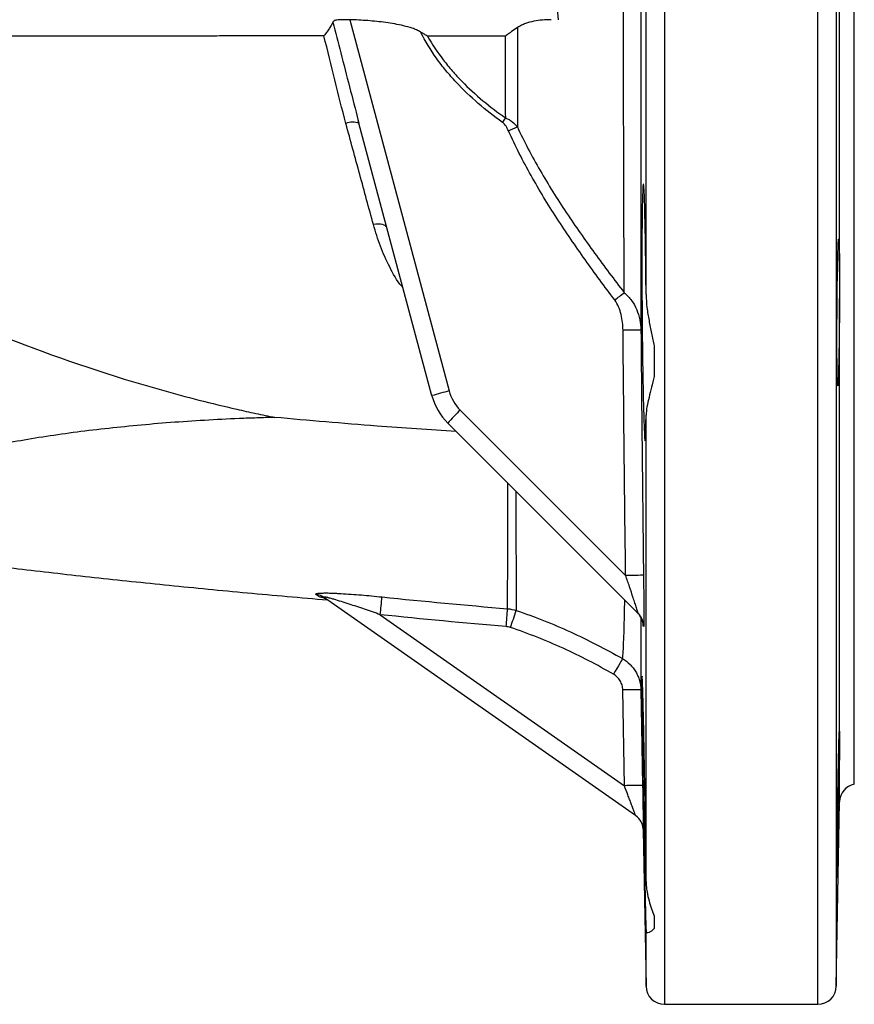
# Model space of a CAD drawing. Header units: millimetres. Extents: x 651 to 1391, y 655 to 2770.
# Tile 5 of 13: x 1254 to 1391, y 819 to 980. Entities that reach past the tile are written whole.
import ezdxf

# ---------------------------------------------------------------- set-up
doc = ezdxf.new("R2010")
doc.units = ezdxf.units.MM

msp = doc.modelspace()

# ---------------------------------------------------------------- linework, layer by layer
at = {"color": 8, "linetype": 'Continuous', "lineweight": 25}
for p, q in [((1359.91, 1159.46), (1359.91, 819.49)), ((1385.01, 819.49), (1385.01, 1159.49)), ((1388.01, 1156.54), (1388.01, 822.44)), ((1356.46, 881.34), (1356.44, 881.63)), ((1388.54, 852.6), (1388.54, 862.12)), ((1356.47, 847.96), (1356.46, 847.96)), ((1356.91, 822.44), (1356.91, 831.39))]:
    msp.add_line(p, q, dxfattribs=at)
at = {"color": 7, "linetype": 'Continuous', "lineweight": 25}
for p, q in [((1390.96, 855.49), (1390.96, 1123.49)), ((1356.91, 935.55), (1356.91, 1043.43)), ((1388.54, 939.34), (1388.54, 1039.64)), ((1308.45, 980.48), (1324.71, 919.79)), ((1309.93, 963.56), (1309.83, 963.97)), ((1309.85, 963.97), (1309.95, 963.56)), ((1321.89, 919.01), (1309.95, 963.56)), ((1388.54, 863.96), (1388.54, 934.88)), ((1358.21, 927.14), (1358.21, 922.15)), ((1326.52, 916.65), (1353.57, 889.61)), ((1355.65, 883.36), (1324.48, 914.53)), ((1356.91, 839.55), (1356.91, 915.83)), ((1355.19, 850.37), (1304.33, 885.98)), ((1313.44, 883.2), (1353.37, 855.24)), ((1353.37, 855.24), (1353.1, 870.9)), ((1388.01, 822.44), (1388.54, 852.6)), ((1356.46, 847.96), (1356.91, 822.44)), ((1356.46, 847.96), (1356.46, 847.96)), ((1358.21, 833.97), (1358.21, 831.91)), ((1359.91, 819.49), (1385.01, 819.49))]:
    msp.add_line(p, q, dxfattribs=at)
at = {"color": 7, "linetype": 'Continuous', "lineweight": 25, "flags": 128}
for points in [[(1314.51, 946.55), (1314.43, 946.69), (1314.29, 946.82), (1314.08, 946.92), (1313.82, 946.99), (1313.5, 947.04), (1313.14, 947.05), (1312.74, 947.03), (1312.32, 946.99)], [(1356.07, 929.73), (1356, 929.73), (1355.83, 929.72), (1355.56, 929.72), (1355.2, 929.72), (1354.76, 929.71), (1354.26, 929.71), (1353.71, 929.71), (1353.14, 929.7)], [(1356.49, 889.64), (1356.43, 889.64), (1356.26, 889.64), (1355.99, 889.64), (1355.63, 889.63), (1355.19, 889.63), (1354.68, 889.62), (1354.14, 889.61), (1353.57, 889.61)], [(1353.06, 876.01), (1353.01, 875.93), (1352.92, 875.77), (1352.78, 875.52), (1352.6, 875.2), (1352.38, 874.82), (1352.14, 874.4), (1351.87, 873.94), (1351.59, 873.46)], [(1356.07, 870.91), (1356.17, 864.91), (1356.34, 855.25)]]:
    msp.add_lwpolyline(points, dxfattribs=at)
at = {"color": 7, "linetype": 'Continuous', "lineweight": 25}
for centre, radius, start, end in [((1217.39, 1046.68), 142.67, 324.434, 324.785), ((1308.93, 960.83), 2.92, 69.4406, 112.3019), ((1231.71, 1191.02), 250.7, 294.1798, 294.5458), ((1258.62, 1058.28), 154.79, 306.9988, 307.7267), ((1353.42, 809.86), 113.62, 104.635, 106.1118), ((1331.47, 921.6), 7, 194.9984, 225.0014), ((1331.55, 921.6), 10, 194.9984, 225.0014), ((1355.71, 886.44), 42.01, 134.008, 138.0301), ((1302.69, 883.64), 2.86, 55.0422, 85.0813), ((1303.18, 883.22), 2.92, 55.0229, 84.8376), ((1195.4, 896.09), 118.74, 353.7665, 355.1759), ((1226.18, 891.02), 108.29, 354.825, 356.3773), ((1154.1, 943.05), 190.96, 341.0716, 341.9511), ((1353.46, 881.3), 3, 25.5863, 45.0013), ((1353.53, 881.24), 3, 26.9216, 45.0013), ((1354.75, 818.36), 52.56, 88.5618, 91.7993), ((1355.02, 802.72), 52.54, 88.5618, 91.8004), ((1391.54, 852.55), 3, 101.0978, 179), ((1353.47, 847.91), 3, 0.9981, 54.9998), ((1353.47, 847.91), 3, 23.0831, 55), ((1359.91, 822.49), 3, 181, 270), ((1385.01, 822.49), 3, 270, 359)]:
    msp.add_arc(centre, radius, start, end, dxfattribs=at)
at = {"color": 8, "linetype": 'Continuous', "lineweight": 25}
for centre, start, end in [((1353.46, 881.3), 0.7577, 25.5861), ((1353.53, 881.24), 0.7375, 26.9214), ((1353.47, 847.91), 0.9999, 23.0831)]:
    msp.add_arc(centre, 3, start, end, dxfattribs=at)
at = {"color": 7, "linetype": 'Continuous', "lineweight": 25}
for points in [[(1342.05, 989.49), (1341.93, 986.48), (1342.11, 983.48), (1342.56, 980.49)], [(1333.91, 977.82), (1329.65, 977.82), (1325.4, 977.82), (1321.17, 977.82)], [(1333.95, 964.41), (1333.93, 968.83), (1333.92, 973.3), (1333.91, 977.82)], [(1353.57, 889.61), (1353.4, 902.97), (1353.26, 916.34), (1353.14, 929.7)], [(1356.07, 929.73), (1356.18, 916.37), (1356.33, 903.01), (1356.49, 889.64)], [(1303.44, 886.13), (1303.3, 886.23), (1303.13, 886.35), (1302.93, 886.49)], [(1313.73, 886.1), (1320.56, 885.39), (1327.4, 884.76), (1334.25, 884.18)], [(1334.25, 884.18), (1334.73, 884.14), (1335.2, 884.04), (1335.66, 883.89)], [(1334.03, 881.26), (1327.16, 881.84), (1320.3, 882.48), (1313.44, 883.2)], [(1334.73, 881.11), (1334.5, 881.19), (1334.27, 881.24), (1334.03, 881.26)], [(1356.53, 881.28), (1356.5, 881.3), (1356.48, 881.32), (1356.46, 881.34)]]:
    msp.add_open_spline(points, degree=3, dxfattribs=at)
for points, knots in [([(1353.34, 935.85), (1353.32, 939.93), (1353.3, 944.15), (1353.28, 949.59), (1353.28, 950.69), (1353.27, 952.9), (1353.27, 954.02), (1353.26, 957.37), (1353.25, 959.61), (1353.24, 966.38), (1353.23, 970.94), (1353.22, 980.14), (1353.22, 984.79), (1353.22, 989.49)], [0, 0, 0, 0, 0.25, 0.25, 0.3125, 0.3125, 0.375, 0.375, 0.5, 0.5, 0.75, 0.75, 1, 1, 1, 1]), ([(1356.07, 989.49), (1356.07, 984.22), (1356.07, 979), (1356.07, 968.69), (1356.07, 963.59), (1356.07, 956.02), (1356.07, 953.51), (1356.07, 948.53), (1356.07, 946.08), (1356.07, 938.86), (1356.07, 934.21), (1356.07, 929.73)], [0, 0, 0, 0, 0.25, 0.25, 0.5, 0.5, 0.625, 0.625, 0.75, 0.75, 1, 1, 1, 1]), ([(1341.4, 980.49), (1340.92, 980.49), (1340.44, 980.47), (1339.5, 980.38), (1339.03, 980.32), (1338.09, 980.13), (1337.63, 980.01), (1336.95, 979.77), (1336.73, 979.68), (1336.3, 979.47), (1336.08, 979.35), (1335.88, 979.21)], [0, 0, 0, 0, 0.25, 0.25, 0.5, 0.5, 0.75, 0.75, 0.875, 0.875, 1, 1, 1, 1]), ([(1305.69, 980.1), (1305.64, 979.97), (1305.56, 979.81), (1305.37, 979.48), (1305.25, 979.29), (1305, 978.9), (1304.86, 978.69), (1304.64, 978.37), (1304.56, 978.27), (1304.4, 978.05), (1304.32, 977.94), (1304.23, 977.83)], [0, 0, 0, 0, 0.25, 0.25, 0.5, 0.5, 0.75, 0.75, 0.875, 0.875, 1, 1, 1, 1]), ([(1308.45, 980.48), (1308.14, 980.49), (1307.83, 980.49), (1307.39, 980.49), (1307.25, 980.49), (1306.97, 980.48), (1306.84, 980.48), (1306.59, 980.46), (1306.47, 980.45), (1306.24, 980.43), (1306.15, 980.41), (1305.97, 980.35), (1305.89, 980.32), (1305.77, 980.23), (1305.72, 980.17), (1305.69, 980.1)], [0, 0, 0, 0, 0.25, 0.25, 0.375, 0.375, 0.5, 0.5, 0.625, 0.625, 0.75, 0.75, 0.875, 0.875, 1, 1, 1, 1]), ([(1320.04, 978.49), (1319.83, 978.62), (1319.6, 978.73), (1319.15, 978.92), (1318.91, 979.01), (1318.21, 979.24), (1317.74, 979.37), (1316.3, 979.72), (1315.33, 979.89), (1313.37, 980.16), (1312.39, 980.26), (1310.42, 980.41), (1309.44, 980.46), (1308.45, 980.48)], [0, 0, 0, 0, 0.0625, 0.0625, 0.125, 0.125, 0.25, 0.25, 0.5, 0.5, 0.75, 0.75, 1, 1, 1, 1]), ([(1335.88, 979.21), (1335.57, 979), (1335.25, 978.77), (1334.76, 978.43), (1334.59, 978.31), (1334.26, 978.07), (1334.09, 977.94), (1333.91, 977.82)], [0, 0, 0, 0, 0.5, 0.5, 0.75, 0.75, 1, 1, 1, 1]), ([(1335.88, 979.21), (1335.88, 976.47), (1335.88, 973.74), (1335.87, 968.33), (1335.87, 965.64), (1335.86, 962.97)], [0, 0, 0, 0, 0.5, 0.5, 1, 1, 1, 1]), ([(1304.23, 977.83), (1301.88, 977.83), (1299.53, 977.83), (1294.86, 977.83), (1292.52, 977.83), (1289.04, 977.83), (1287.88, 977.83), (1285.57, 977.82), (1284.42, 977.82), (1280.98, 977.82), (1278.7, 977.82), (1271.92, 977.82), (1267.46, 977.82), (1260.87, 977.81), (1258.69, 977.81), (1254.37, 977.81), (1252.22, 977.8), (1245.88, 977.79), (1241.77, 977.79), (1233.81, 977.77), (1229.94, 977.76), (1218.71, 977.73), (1211.69, 977.7), (1205.17, 977.67)], [0, 0, 0, 0, 0.0625, 0.0625, 0.125, 0.125, 0.15625, 0.15625, 0.1875, 0.1875, 0.25, 0.25, 0.375, 0.375, 0.4375, 0.4375, 0.5, 0.5, 0.625, 0.625, 0.75, 0.75, 1, 1, 1, 1]), ([(1307.82, 963.52), (1307.18, 965.88), (1306.59, 968.25), (1305.42, 973.02), (1304.84, 975.43), (1304.23, 977.83)], [0, 0, 0, 0, 0.5, 0.5, 1, 1, 1, 1]), ([(1320.04, 978.49), (1320.23, 978.38), (1320.42, 978.27), (1320.8, 978.05), (1320.99, 977.94), (1321.17, 977.82)], [0, 0, 0, 0, 0.5, 0.5, 1, 1, 1, 1]), ([(1333.44, 963.7), (1332.07, 964.68), (1330.74, 965.71), (1328.21, 967.9), (1326.99, 969.05), (1325.27, 970.89), (1324.72, 971.53), (1323.64, 972.83), (1323.13, 973.5), (1321.66, 975.56), (1320.79, 976.99), (1320.04, 978.49)], [0, 0, 0, 0, 0.25, 0.25, 0.5, 0.5, 0.625, 0.625, 0.75, 0.75, 1, 1, 1, 1]), ([(1321.17, 977.82), (1321.92, 976.47), (1322.78, 975.18), (1324.2, 973.33), (1324.7, 972.72), (1325.72, 971.54), (1326.25, 970.97), (1327.88, 969.3), (1329.03, 968.25), (1331.43, 966.25), (1332.67, 965.3), (1333.95, 964.41)], [0, 0, 0, 0, 0.25, 0.25, 0.375, 0.375, 0.5, 0.5, 0.75, 0.75, 1, 1, 1, 1]), ([(1333.95, 964.41), (1334.14, 964.34), (1334.32, 964.25), (1334.67, 964.05), (1334.84, 963.93), (1335.32, 963.56), (1335.6, 963.28), (1335.86, 962.97)], [0, 0, 0, 0, 0.25, 0.25, 0.5, 0.5, 1, 1, 1, 1]), ([(1312.32, 946.99), (1311.95, 948.33), (1311.58, 949.69), (1310.84, 952.42), (1310.47, 953.8), (1309.34, 957.94), (1308.58, 960.72), (1307.82, 963.52)], [0, 0, 0, 0, 0.25, 0.25, 0.5, 0.5, 1, 1, 1, 1]), ([(1334.4, 962.31), (1334.29, 962.57), (1334.16, 962.82), (1333.93, 963.18), (1333.84, 963.3), (1333.66, 963.51), (1333.56, 963.61), (1333.44, 963.7)], [0, 0, 0, 0, 0.5, 0.5, 0.75, 0.75, 1, 1, 1, 1]), ([(1335.86, 962.97), (1336.99, 960.52), (1338.25, 958.14), (1340.94, 953.48), (1342.37, 951.2), (1345.36, 946.71), (1346.91, 944.5), (1350.08, 940.14), (1351.7, 937.99), (1353.34, 935.85)], [0, 0, 0, 0, 0.25, 0.25, 0.5, 0.5, 0.75, 0.75, 1, 1, 1, 1]), ([(1351.78, 934.66), (1350.13, 936.83), (1348.52, 939.03), (1345.36, 943.48), (1343.82, 945.73), (1340.85, 950.32), (1339.43, 952.64), (1336.77, 957.39), (1335.52, 959.82), (1334.4, 962.31)], [0, 0, 0, 0, 0.25, 0.25, 0.5, 0.5, 0.75, 0.75, 1, 1, 1, 1]), ([(1356.91, 935.55), (1356.91, 936.12), (1356.9, 936.68), (1356.89, 937.8), (1356.89, 938.36), (1356.87, 939.99), (1356.86, 941.04), (1356.83, 942.57), (1356.83, 943.07), (1356.81, 944.04), (1356.81, 944.52), (1356.78, 945.91), (1356.76, 946.78), (1356.73, 948.4), (1356.69, 949.86), (1356.66, 951.01), (1356.62, 952.02), (1356.6, 952.43), (1356.56, 953.07), (1356.54, 953.31), (1356.51, 953.52), (1356.5, 953.57), (1356.48, 953.62), (1356.47, 953.62), (1356.44, 953.56), (1356.42, 953.42), (1356.39, 953.08), (1356.39, 952.94), (1356.37, 952.62), (1356.36, 952.44), (1356.34, 951.83), (1356.32, 951.35), (1356.3, 950.48), (1356.29, 950.17), (1356.28, 949.52), (1356.28, 949.17), (1356.26, 948.09), (1356.25, 947.3), (1356.24, 946), (1356.24, 945.55), (1356.23, 944.63), (1356.23, 944.16), (1356.22, 942.71), (1356.22, 941.7), (1356.22, 940.12), (1356.22, 939.57), (1356.22, 938.48), (1356.23, 937.93), (1356.23, 936.27), (1356.24, 935.14), (1356.25, 933.44), (1356.25, 932.86), (1356.26, 931.71), (1356.27, 931.14), (1356.28, 929.44), (1356.29, 928.32), (1356.32, 926.67), (1356.32, 926.12), (1356.34, 925.04), (1356.34, 924.51), (1356.37, 922.95), (1356.39, 921.95), (1356.41, 920.53), (1356.42, 920.07), (1356.44, 919.17), (1356.45, 918.73), (1356.48, 917.48), (1356.5, 916.71), (1356.53, 915.67), (1356.54, 915.33), (1356.56, 914.71), (1356.57, 914.41), (1356.6, 913.6), (1356.62, 913.14), (1356.65, 912.58), (1356.66, 912.42), (1356.67, 912.13), (1356.68, 912.01), (1356.71, 911.72), (1356.73, 911.62), (1356.76, 911.61), (1356.76, 911.63), (1356.78, 911.72), (1356.79, 911.78), (1356.81, 912.05), (1356.83, 912.32), (1356.85, 912.85), (1356.86, 913.05), (1356.87, 913.5), (1356.87, 913.74), (1356.89, 914.54), (1356.9, 915.15), (1356.91, 915.83)], [0, 0, 0, 0, 0.015625, 0.015625, 0.03125, 0.03125, 0.0625, 0.0625, 0.078125, 0.078125, 0.09375, 0.09375, 0.125, 0.125, 0.15625, 0.1875, 0.1875, 0.21875, 0.21875, 0.25, 0.25, 0.265625, 0.265625, 0.28125, 0.28125, 0.3125, 0.3125, 0.328125, 0.328125, 0.34375, 0.34375, 0.375, 0.375, 0.390625, 0.390625, 0.40625, 0.40625, 0.4375, 0.4375, 0.453125, 0.453125, 0.46875, 0.46875, 0.5, 0.5, 0.515625, 0.515625, 0.53125, 0.53125, 0.5625, 0.5625, 0.578125, 0.578125, 0.59375, 0.59375, 0.625, 0.625, 0.640625, 0.640625, 0.65625, 0.65625, 0.6875, 0.6875, 0.703125, 0.703125, 0.71875, 0.71875, 0.75, 0.75, 0.765625, 0.765625, 0.78125, 0.78125, 0.8125, 0.8125, 0.828125, 0.828125, 0.84375, 0.84375, 0.875, 0.875, 0.890625, 0.890625, 0.90625, 0.90625, 0.9375, 0.9375, 0.953125, 0.953125, 0.96875, 0.96875, 1, 1, 1, 1]), ([(1206.94, 950.92), (1212.98, 947.5), (1219.45, 943.92), (1227.24, 939.91), (1228.11, 939.47), (1229.87, 938.58), (1230.76, 938.14), (1233.44, 936.82), (1235.24, 935.95), (1240.7, 933.39), (1244.4, 931.74), (1255.73, 927.04), (1263.54, 924.21), (1273.6, 921.12), (1275.62, 920.52), (1279.69, 919.37), (1281.74, 918.82), (1285.84, 917.78), (1287.9, 917.28), (1291, 916.56), (1292.03, 916.33), (1294.11, 915.88), (1295.15, 915.67), (1296.18, 915.46)], [0, 0, 0, 0, 0.25, 0.25, 0.28125, 0.28125, 0.3125, 0.3125, 0.375, 0.375, 0.5, 0.5, 0.75, 0.75, 0.8125, 0.8125, 0.875, 0.875, 0.9375, 0.9375, 0.96875, 0.96875, 1, 1, 1, 1]), ([(1388.54, 934.88), (1388.54, 934.16), (1388.53, 933.43), (1388.53, 932.33), (1388.52, 931.96), (1388.52, 931.23), (1388.51, 930.86), (1388.5, 929.77), (1388.49, 929.07), (1388.48, 928.04), (1388.47, 927.7), (1388.46, 927.04), (1388.46, 926.71), (1388.44, 925.77), (1388.43, 925.18), (1388.41, 924.09), (1388.39, 923.58), (1388.37, 922.68), (1388.36, 922.28), (1388.34, 921.78), (1388.33, 921.62), (1388.32, 921.35), (1388.31, 921.23), (1388.29, 920.91), (1388.28, 920.77), (1388.26, 920.65), (1388.26, 920.62), (1388.25, 920.61), (1388.24, 920.62), (1388.22, 920.71), (1388.21, 920.83), (1388.19, 921.21), (1388.18, 921.46), (1388.17, 921.93), (1388.17, 922.1), (1388.16, 922.48), (1388.16, 922.68), (1388.15, 923.33), (1388.14, 923.81), (1388.14, 924.61), (1388.13, 924.88), (1388.13, 925.46), (1388.13, 925.76), (1388.13, 926.69), (1388.13, 927.34), (1388.13, 928.69), (1388.13, 929.4), (1388.13, 930.84), (1388.13, 931.57), (1388.14, 932.67), (1388.14, 933.04), (1388.15, 933.78), (1388.15, 934.14), (1388.16, 935.23), (1388.17, 935.94), (1388.18, 936.98), (1388.18, 937.32), (1388.19, 937.99), (1388.2, 938.32), (1388.21, 939.26), (1388.22, 939.86), (1388.24, 940.99), (1388.26, 941.5), (1388.27, 942.19), (1388.28, 942.4), (1388.29, 942.81), (1388.3, 943), (1388.32, 943.53), (1388.33, 943.81), (1388.35, 944.15), (1388.36, 944.25), (1388.37, 944.41), (1388.38, 944.47), (1388.39, 944.61), (1388.41, 944.64), (1388.43, 944.56), (1388.44, 944.45), (1388.46, 944.1), (1388.47, 943.86), (1388.49, 943.41), (1388.49, 943.24), (1388.5, 942.87), (1388.5, 942.68), (1388.52, 942.05), (1388.52, 941.58), (1388.53, 940.8), (1388.53, 940.52), (1388.54, 939.95), (1388.54, 939.65), (1388.54, 939.34)], [0, 0, 0, 0, 0.03125, 0.03125, 0.046875, 0.046875, 0.0625, 0.0625, 0.09375, 0.09375, 0.109375, 0.109375, 0.125, 0.125, 0.15625, 0.15625, 0.1875, 0.1875, 0.21875, 0.21875, 0.234375, 0.234375, 0.25, 0.25, 0.28125, 0.28125, 0.296875, 0.296875, 0.3125, 0.3125, 0.34375, 0.34375, 0.375, 0.375, 0.390625, 0.390625, 0.40625, 0.40625, 0.4375, 0.4375, 0.453125, 0.453125, 0.46875, 0.46875, 0.5, 0.5, 0.53125, 0.53125, 0.5625, 0.5625, 0.578125, 0.578125, 0.59375, 0.59375, 0.625, 0.625, 0.640625, 0.640625, 0.65625, 0.65625, 0.6875, 0.6875, 0.71875, 0.71875, 0.734375, 0.734375, 0.75, 0.75, 0.78125, 0.78125, 0.796875, 0.796875, 0.8125, 0.8125, 0.84375, 0.84375, 0.875, 0.875, 0.90625, 0.90625, 0.921875, 0.921875, 0.9375, 0.9375, 0.96875, 0.96875, 0.984375, 0.984375, 1, 1, 1, 1]), ([(1388.54, 939.34), (1388.54, 938.67), (1388.56, 937.96), (1388.56, 936.84), (1388.55, 936.46), (1388.55, 935.68), (1388.54, 935.28), (1388.54, 934.88)], [0, 0, 0, 0, 0.5, 0.5, 0.75, 0.75, 1, 1, 1, 1]), ([(1353.34, 935.85), (1353.8, 935.48), (1354.2, 935.05), (1354.87, 934.11), (1355.15, 933.6), (1355.6, 932.54), (1355.77, 932), (1356, 930.87), (1356.06, 930.3), (1356.07, 929.73)], [0, 0, 0, 0, 0.25, 0.25, 0.5, 0.5, 0.75, 0.75, 1, 1, 1, 1]), ([(1356.91, 935.55), (1356.92, 934.84), (1356.97, 934.13), (1357.15, 932.71), (1357.26, 932), (1357.52, 930.59), (1357.67, 929.89), (1357.95, 928.5), (1358.1, 927.82), (1358.21, 927.14)], [0, 0, 0, 0, 0.25, 0.25, 0.5, 0.5, 0.75, 0.75, 1, 1, 1, 1]), ([(1353.14, 929.7), (1353.14, 930.14), (1353.11, 930.57), (1353, 931.43), (1352.93, 931.86), (1352.72, 932.7), (1352.59, 933.12), (1352.25, 933.92), (1352.04, 934.3), (1351.78, 934.66)], [0, 0, 0, 0, 0.25, 0.25, 0.5, 0.5, 0.75, 0.75, 1, 1, 1, 1]), ([(1358.21, 922.15), (1358.09, 921.54), (1357.95, 920.95), (1357.67, 919.81), (1357.52, 919.26), (1357.26, 918.21), (1357.15, 917.7), (1356.97, 916.73), (1356.92, 916.27), (1356.91, 915.83)], [0, 0, 0, 0, 0.25, 0.25, 0.5, 0.5, 0.75, 0.75, 1, 1, 1, 1]), ([(1296.18, 915.46), (1295.21, 915.43), (1294.24, 915.41), (1292.32, 915.34), (1291.36, 915.31), (1288.49, 915.19), (1286.59, 915.09), (1280.96, 914.76), (1277.28, 914.48), (1271.89, 913.97), (1270.12, 913.79), (1266.63, 913.4), (1264.91, 913.19), (1261.53, 912.74), (1259.86, 912.5), (1256.61, 911.99), (1255.02, 911.73), (1250.36, 910.88), (1247.41, 910.25), (1243.93, 909.38), (1243.25, 909.2), (1241.92, 908.84), (1241.26, 908.65), (1239.34, 908.09), (1238.12, 907.7), (1235.78, 906.9), (1234.67, 906.49), (1233.09, 905.86), (1232.58, 905.65), (1231.59, 905.22), (1231.1, 905), (1229.7, 904.35), (1228.82, 903.92), (1227.81, 903.38), (1227.61, 903.27), (1227.21, 903.06), (1227.01, 902.95), (1226.4, 902.65), (1225.99, 902.47), (1225.57, 902.29)], [0, 0, 0, 0, 0.03125, 0.03125, 0.0625, 0.0625, 0.125, 0.125, 0.25, 0.25, 0.3125, 0.3125, 0.375, 0.375, 0.4375, 0.4375, 0.5, 0.5, 0.625, 0.625, 0.65625, 0.65625, 0.6875, 0.6875, 0.75, 0.75, 0.8125, 0.8125, 0.84375, 0.84375, 0.875, 0.875, 0.9375, 0.9375, 0.953125, 0.953125, 0.96875, 0.96875, 1, 1, 1, 1]), ([(1325.85, 913.15), (1321.53, 913.44), (1311.61, 914.09), (1301.75, 914.96), (1296.18, 915.46)], [0, 0, 0, 0, 0.435115, 1, 1, 1, 1]), ([(1244.42, 891.92), (1247.89, 891.49), (1255.07, 890.6), (1266.64, 889.29), (1278.93, 888), (1291.67, 886.76), (1300.43, 886), (1304.82, 885.62)], [0, 0, 0, 0, 0.186913, 0.387163, 0.589702, 0.794387, 1, 1, 1, 1]), ([(1355.65, 883.36), (1355.65, 883.35), (1355.65, 883.38), (1355.62, 883.47), (1355.6, 883.55), (1355.55, 883.73), (1355.51, 883.83), (1355.44, 884.06), (1355.4, 884.18), (1355.28, 884.56), (1355.19, 884.83), (1355, 885.39), (1354.9, 885.68), (1354.61, 886.56), (1354.4, 887.17), (1353.99, 888.38), (1353.78, 888.99), (1353.57, 889.61)], [0, 0, 0, 0, 0.0625, 0.0625, 0.125, 0.125, 0.1875, 0.1875, 0.25, 0.25, 0.375, 0.375, 0.5, 0.5, 0.75, 0.75, 1, 1, 1, 1]), ([(1356.49, 889.64), (1356.5, 888.7), (1356.51, 887.77), (1356.53, 886.4), (1356.53, 885.95), (1356.54, 885.07), (1356.54, 884.65), (1356.54, 884.04), (1356.54, 883.84), (1356.55, 883.45), (1356.55, 883.27), (1356.55, 882.74), (1356.55, 882.42), (1356.55, 881.87), (1356.54, 881.65), (1356.54, 881.42), (1356.54, 881.36), (1356.53, 881.29), (1356.53, 881.27), (1356.53, 881.28)], [0, 0, 0, 0, 0.25, 0.25, 0.375, 0.375, 0.5, 0.5, 0.5625, 0.5625, 0.625, 0.625, 0.75, 0.75, 0.875, 0.875, 0.9375, 0.9375, 1, 1, 1, 1]), ([(1302.93, 886.49), (1302.88, 886.52), (1302.87, 886.56), (1302.91, 886.61), (1302.94, 886.62), (1303.01, 886.65), (1303.05, 886.66), (1303.22, 886.69), (1303.36, 886.71), (1303.7, 886.74), (1303.89, 886.74), (1304.31, 886.75), (1304.53, 886.75), (1305, 886.75), (1305.24, 886.74), (1305.74, 886.72), (1306, 886.71), (1306.52, 886.69), (1306.78, 886.68), (1307.58, 886.63), (1308.13, 886.59), (1309.23, 886.51), (1309.79, 886.47), (1311.46, 886.33), (1312.59, 886.22), (1313.73, 886.1)], [0, 0, 0, 0, 0.0625, 0.0625, 0.09375, 0.09375, 0.125, 0.125, 0.1875, 0.1875, 0.25, 0.25, 0.3125, 0.3125, 0.375, 0.375, 0.4375, 0.4375, 0.5, 0.5, 0.625, 0.625, 0.75, 0.75, 1, 1, 1, 1]), ([(1304.21, 885.94), (1304.21, 885.94), (1304.2, 885.95), (1304.27, 885.93), (1304.45, 885.85), (1304.68, 885.75), (1304.82, 885.63), (1304.85, 885.6)], [0, 0, 0, 0, 0.098186, 0.319858, 0.54482, 0.909596, 1, 1, 1, 1]), ([(1313.44, 883.2), (1312.59, 883.5), (1311.74, 883.79), (1310.04, 884.38), (1309.19, 884.66), (1307.92, 885.08), (1307.5, 885.21), (1306.66, 885.47), (1306.25, 885.6), (1305.65, 885.78), (1305.45, 885.83), (1305.06, 885.93), (1304.88, 885.98), (1304.63, 886.03), (1304.55, 886.05), (1304.42, 886.07), (1304.36, 886.08), (1304.28, 886.08), (1304.26, 886.07), (1304.26, 886.03), (1304.29, 886.01), (1304.33, 885.98)], [0, 0, 0, 0, 0.25, 0.25, 0.5, 0.5, 0.625, 0.625, 0.75, 0.75, 0.8125, 0.8125, 0.875, 0.875, 0.90625, 0.90625, 0.9375, 0.9375, 0.96875, 0.96875, 1, 1, 1, 1]), ([(1335.66, 883.89), (1338.68, 882.87), (1341.65, 881.7), (1347.46, 879.06), (1350.29, 877.6), (1353.06, 876.01)], [0, 0, 0, 0, 0.5, 0.5, 1, 1, 1, 1]), ([(1356.06, 882.63), (1356.06, 882.45), (1356.06, 880.73), (1356.06, 878.13), (1356.07, 874.93), (1356.07, 872.6), (1356.07, 871.39), (1356.07, 871.01), (1356.07, 870.91)], [0, 0, 0, 0, 0.024484, 0.244965, 0.465446, 0.69237, 0.919296, 1, 1, 1, 1]), ([(1356.16, 882.59), (1356.2, 882.52), (1356.29, 882.32), (1356.37, 882.04), (1356.42, 881.8), (1356.44, 881.68), (1356.44, 881.62), (1356.44, 881.59), (1356.44, 881.6), (1356.44, 881.6)], [0, 0, 0, 0, 0.174762, 0.450856, 0.614422, 0.719606, 0.814084, 0.940944, 1, 1, 1, 1]), ([(1351.59, 873.46), (1348.91, 875), (1346.17, 876.42), (1340.53, 878.98), (1337.66, 880.11), (1334.73, 881.11)], [0, 0, 0, 0, 0.5, 0.5, 1, 1, 1, 1]), ([(1353.06, 876.01), (1353.51, 875.75), (1353.92, 875.43), (1354.47, 874.89), (1354.64, 874.7), (1354.96, 874.29), (1355.11, 874.07), (1355.37, 873.63), (1355.48, 873.4), (1355.69, 872.92), (1355.77, 872.68), (1355.98, 871.94), (1356.06, 871.43), (1356.07, 870.91)], [0, 0, 0, 0, 0.25, 0.25, 0.375, 0.375, 0.5, 0.5, 0.625, 0.625, 0.75, 0.75, 1, 1, 1, 1]), ([(1353.1, 870.9), (1353.09, 871.16), (1353.06, 871.41), (1352.92, 871.91), (1352.81, 872.15), (1352.62, 872.49), (1352.55, 872.59), (1352.39, 872.8), (1352.3, 872.9), (1352.02, 873.17), (1351.82, 873.32), (1351.59, 873.46)], [0, 0, 0, 0, 0.25, 0.25, 0.5, 0.5, 0.625, 0.625, 0.75, 0.75, 1, 1, 1, 1]), ([(1356.25, 873.14), (1356.24, 873.01), (1356.23, 872.76), (1356.22, 871.62), (1356.23, 869.99), (1356.25, 867.83), (1356.27, 865.24), (1356.31, 862.27), (1356.36, 859.02), (1356.42, 855.57), (1356.47, 852.02), (1356.54, 848.48), (1356.6, 845.05), (1356.66, 841.82), (1356.72, 838.87), (1356.77, 836.32), (1356.82, 834.2), (1356.86, 832.61), (1356.89, 831.74), (1356.91, 831.47), (1356.91, 831.39)], [0, 0, 0, 0, 0.057355, 0.114699, 0.172044, 0.229384, 0.286724, 0.344069, 0.401413, 0.458767, 0.516122, 0.573486, 0.63085, 0.688218, 0.745587, 0.802955, 0.860322, 0.917684, 0.975046, 1, 1, 1, 1]), ([(1356.91, 839.55), (1356.9, 840.78), (1356.87, 843), (1356.83, 846.63), (1356.78, 850.12), (1356.73, 853.68), (1356.67, 857.19), (1356.61, 860.56), (1356.54, 863.95), (1356.48, 866.95), (1356.41, 869.42), (1356.36, 871.22), (1356.31, 872.46), (1356.28, 873.12), (1356.26, 873.11), (1356.26, 873.11)], [0, 0, 0, 0, 0.094673, 0.170799, 0.246924, 0.323059, 0.399194, 0.475338, 0.551482, 0.646499, 0.722639, 0.79878, 0.874921, 0.951062, 1, 1, 1, 1]), ([(1388.54, 862.12), (1388.54, 861.7), (1388.53, 861.24), (1388.53, 860.46), (1388.52, 860.2), (1388.52, 859.63), (1388.51, 859.34), (1388.5, 858.43), (1388.49, 857.79), (1388.48, 856.79), (1388.47, 856.45), (1388.46, 855.75), (1388.46, 855.4), (1388.44, 854.33), (1388.43, 853.6), (1388.41, 852.14), (1388.39, 851.39), (1388.37, 849.94), (1388.36, 849.22), (1388.34, 848.17), (1388.33, 847.82), (1388.32, 847.15), (1388.31, 846.81), (1388.29, 845.85), (1388.28, 845.24), (1388.26, 844.37), (1388.26, 844.1), (1388.25, 843.57), (1388.24, 843.32), (1388.22, 842.6), (1388.21, 842.18), (1388.19, 841.43), (1388.18, 841.12), (1388.17, 840.76), (1388.17, 840.65), (1388.16, 840.47), (1388.16, 840.39), (1388.15, 840.21), (1388.14, 840.17), (1388.14, 840.19), (1388.13, 840.22), (1388.13, 840.3), (1388.13, 840.36), (1388.13, 840.59), (1388.13, 840.81), (1388.13, 841.37), (1388.13, 841.72), (1388.13, 842.52), (1388.13, 842.97), (1388.14, 843.73), (1388.14, 844), (1388.15, 844.55), (1388.15, 844.84), (1388.16, 845.73), (1388.17, 846.36), (1388.18, 847.36), (1388.18, 847.7), (1388.19, 848.39), (1388.2, 848.74), (1388.21, 849.8), (1388.22, 850.52), (1388.24, 852), (1388.26, 852.73), (1388.27, 853.82), (1388.28, 854.19), (1388.29, 854.91), (1388.3, 855.27), (1388.32, 856.33), (1388.33, 857.01), (1388.35, 857.98), (1388.36, 858.3), (1388.37, 858.93), (1388.38, 859.23), (1388.39, 860.1), (1388.41, 860.64), (1388.43, 861.61), (1388.44, 862.06), (1388.46, 862.82), (1388.47, 863.14), (1388.49, 863.53), (1388.49, 863.65), (1388.5, 863.84), (1388.5, 863.93), (1388.52, 864.12), (1388.52, 864.18), (1388.53, 864.18), (1388.53, 864.16), (1388.54, 864.09), (1388.54, 864.03), (1388.54, 863.96)], [0, 0, 0, 0, 0.03125, 0.03125, 0.046875, 0.046875, 0.0625, 0.0625, 0.09375, 0.09375, 0.109375, 0.109375, 0.125, 0.125, 0.15625, 0.15625, 0.1875, 0.1875, 0.21875, 0.21875, 0.234375, 0.234375, 0.25, 0.25, 0.28125, 0.28125, 0.296875, 0.296875, 0.3125, 0.3125, 0.34375, 0.34375, 0.375, 0.375, 0.390625, 0.390625, 0.40625, 0.40625, 0.4375, 0.4375, 0.453125, 0.453125, 0.46875, 0.46875, 0.5, 0.5, 0.53125, 0.53125, 0.5625, 0.5625, 0.578125, 0.578125, 0.59375, 0.59375, 0.625, 0.625, 0.640625, 0.640625, 0.65625, 0.65625, 0.6875, 0.6875, 0.71875, 0.71875, 0.734375, 0.734375, 0.75, 0.75, 0.78125, 0.78125, 0.796875, 0.796875, 0.8125, 0.8125, 0.84375, 0.84375, 0.875, 0.875, 0.90625, 0.90625, 0.921875, 0.921875, 0.9375, 0.9375, 0.96875, 0.96875, 0.984375, 0.984375, 1, 1, 1, 1]), ([(1388.54, 863.96), (1388.54, 863.81), (1388.56, 863.58), (1388.56, 863.12), (1388.55, 862.94), (1388.55, 862.56), (1388.54, 862.35), (1388.54, 862.12)], [0, 0, 0, 0, 0.5, 0.5, 0.75, 0.75, 1, 1, 1, 1]), ([(1355.19, 850.37), (1355.19, 850.37), (1355.16, 850.43), (1355.08, 850.66), (1355.02, 850.81), (1354.89, 851.17), (1354.81, 851.37), (1354.65, 851.8), (1354.57, 852.03), (1354.4, 852.49), (1354.31, 852.73), (1354.12, 853.22), (1354.03, 853.47), (1353.75, 854.22), (1353.56, 854.73), (1353.37, 855.24)], [0, 0, 0, 0, 0.125, 0.125, 0.25, 0.25, 0.375, 0.375, 0.5, 0.5, 0.625, 0.625, 0.75, 0.75, 1, 1, 1, 1]), ([(1356.34, 855.25), (1356.36, 854.37), (1356.37, 853.52), (1356.39, 852.27), (1356.4, 851.86), (1356.41, 851.09), (1356.42, 850.72), (1356.43, 850.19), (1356.43, 850.02), (1356.44, 849.7), (1356.44, 849.54), (1356.44, 849.25), (1356.45, 849.12), (1356.45, 848.86), (1356.45, 848.74), (1356.46, 848.42), (1356.46, 848.25), (1356.46, 848.08), (1356.46, 848.04), (1356.46, 847.98), (1356.47, 847.96), (1356.47, 847.96)], [0, 0, 0, 0, 0.25, 0.25, 0.375, 0.375, 0.5, 0.5, 0.5625, 0.5625, 0.625, 0.625, 0.6875, 0.6875, 0.75, 0.75, 0.875, 0.875, 0.9375, 0.9375, 1, 1, 1, 1]), ([(1356.91, 839.55), (1356.91, 839.27), (1356.93, 838.98), (1356.98, 838.43), (1357.02, 838.17), (1357.15, 837.39), (1357.26, 836.89), (1357.52, 835.96), (1357.67, 835.52), (1357.95, 834.7), (1358.1, 834.32), (1358.21, 833.97)], [0, 0, 0, 0, 0.125, 0.125, 0.25, 0.25, 0.5, 0.5, 0.75, 0.75, 1, 1, 1, 1]), ([(1358.21, 831.91), (1358.1, 831.72), (1357.95, 831.57), (1357.67, 831.35), (1357.52, 831.27), (1357.26, 831.18), (1357.15, 831.17), (1356.97, 831.22), (1356.92, 831.29), (1356.91, 831.39)], [0, 0, 0, 0, 0.25, 0.25, 0.5, 0.5, 0.75, 0.75, 1, 1, 1, 1])]:
    msp.add_open_spline(points, degree=3, knots=knots, dxfattribs=at)
at = {"color": 8, "linetype": 'Continuous', "lineweight": 25}
for points, knots in [([(1305.69, 980.1), (1306.12, 978.43), (1307.51, 973.04), (1308.89, 967.67), (1309.85, 963.97)], [0, 0, 0, 0, 0.310381, 1, 1, 1, 1]), ([(1317.15, 936.69), (1317.08, 936.76), (1316.17, 937.77), (1314.95, 940.07), (1313.37, 943.42), (1312.67, 945.8), (1312.32, 946.99)], [0, 0, 0, 0, 0.0249891, 0.3490167, 0.6748066, 1, 1, 1, 1]), ([(1334.25, 884.18), (1334.25, 884.58), (1334.26, 885.37), (1334.27, 887.4), (1334.28, 890.06), (1334.28, 893.28), (1334.29, 896.96), (1334.29, 900.67), (1334.29, 903.47), (1334.29, 904.72)], [0, 0, 0, 0, 0.150912, 0.301822, 0.456602, 0.61138, 0.749392, 0.888137, 1, 1, 1, 1]), ([(1335.63, 903.38), (1335.63, 902.49), (1335.62, 900.07), (1335.63, 896.68), (1335.64, 893.02), (1335.64, 889.84), (1335.65, 887.18), (1335.65, 885.11), (1335.66, 884.3), (1335.66, 883.89)], [0, 0, 0, 0, 0.0827041, 0.2252338, 0.3685164, 0.5243783, 0.6802414, 0.8401197, 1, 1, 1, 1]), ([(1304.29, 885.91), (1304.13, 885.94), (1303.68, 886.02), (1303.53, 886.08), (1303.44, 886.13)], [0, 0, 0, 0, 0.370266, 1, 1, 1, 1]), ([(1353.06, 876.01), (1353.07, 876.09), (1353.12, 876.43), (1353.2, 877.51), (1353.29, 879.69), (1353.37, 882.34), (1353.41, 884.61), (1353.43, 885.58)], [0, 0, 0, 0, 0.082891, 0.326785, 0.571564, 0.81634, 1, 1, 1, 1])]:
    msp.add_open_spline(points, degree=3, knots=knots, dxfattribs=at)

doc.saveas('drawing.dxf')
